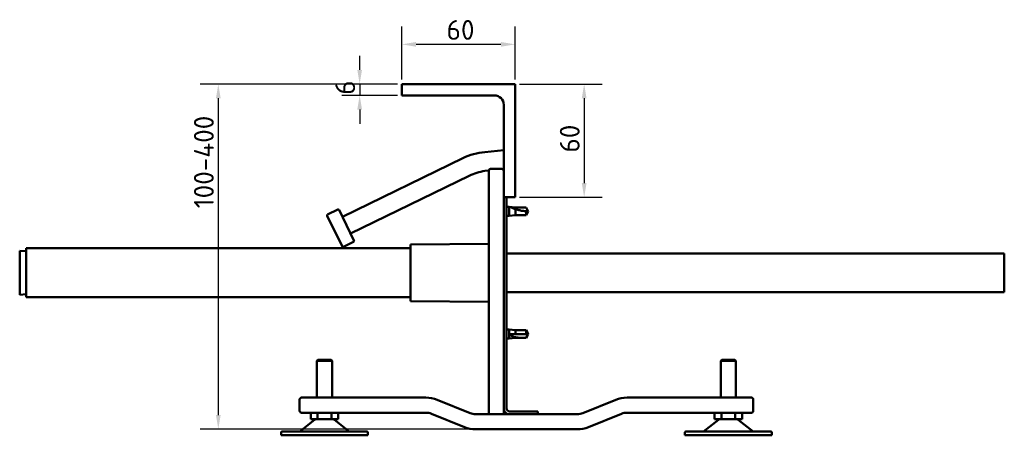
# Model space of a CAD drawing. Header units: millimetres. Extents: x 43 to 1245, y 39 to 844.
# Tile 3 of 3: x 706 to 1227, y 602 to 823. Entities that reach past the tile are written whole.
import ezdxf

# ---------------------------------------------------------------- set-up
doc = ezdxf.new("R2010")
doc.units = ezdxf.units.MM
doc.header["$LTSCALE"] = 3
doc.layers.add('Bemaßung (ISO)', color=7, linetype='Continuous', lineweight=25)
doc.layers.add('Sichtbar (ISO)', color=7, linetype='Continuous', lineweight=50)
doc.styles.add('Notiztext (DIN)', font='isocpeur.ttf')
doc.dimstyles.new('Standard (DIN)', dxfattribs={"dimscale": 3, "dimtxt": 3.5, "dimasz": 2.5, "dimexe": 3.175, "dimexo": 0.8, "dimgap": 0.8, "dimtad": 1, "dimrnd": 1e-08, "dimzin": 0, "dimtxsty": 'Notiztext (DIN)', "dimcen": 0.09, "dimdle": 10, "dimclrd": 256, "dimclre": 256, "dimclrt": 256, "dimadec": 0, "dimazin": 0, "dimtfac": 1, "dimtmove": 0, "dimatfit": 3, "dimfxl": 1, "dimtolj": 1, "dimtzin": 0, "dimlwd": -1, "dimlwe": -1, "dimarcsym": 0})

# ---------------------------------------------------------------- blocks, each defined once
blk = doc.blocks.new('*D4')
at = {"layer": 'Bemaßung (ISO)', "transparency": 16777216}
for p, q in [((905.71, 788.55), (801.32, 788.55)), ((810.85, 781.05), (810.85, 613.05)), ((944.82, 605.55), (801.32, 605.55))]:
    blk.add_line(p, q, dxfattribs=at)
for points in [[(809.6, 781.05), (812.1, 781.05), (810.85, 788.55)], [(809.6, 613.05), (812.1, 613.05), (810.85, 605.55)]]:
    blk.add_solid(points, dxfattribs=at)
at = {"layer": 'Defpoints', "color": 0, "transparency": 16777216}
for p in [(908.11, 788.55), (810.85, 605.55), (947.22, 605.55)]:
    blk.add_point(p, dxfattribs=at)
at = {"layer": 'Bemaßung (ISO)', "transparency": 16777216, "insert": (797.95, 716.04), "char_height": 10.5, "attachment_point": 1, "rotation": 90, "style": 'Notiztext (DIN)'}
blk.add_mtext('\\A1; \\fISOCPEUR|b0|i0;\\H10.5000;100-400', dxfattribs=at)
blk = doc.blocks.new('*D5')
at = {"layer": 'Bemaßung (ISO)', "transparency": 16777216}
for p, q in [((908.11, 790.95), (908.11, 819.16)), ((968.11, 790.95), (968.11, 819.16)), ((960.61, 809.64), (915.61, 809.64))]:
    blk.add_line(p, q, dxfattribs=at)
for points in [[(915.61, 810.89), (915.61, 808.39), (908.11, 809.64)], [(960.61, 810.89), (960.61, 808.39), (968.11, 809.64)]]:
    blk.add_solid(points, dxfattribs=at)
at = {"layer": 'Defpoints', "color": 0, "transparency": 16777216}
for p in [(908.11, 809.64), (908.11, 788.55), (968.11, 788.55)]:
    blk.add_point(p, dxfattribs=at)
at = {"layer": 'Bemaßung (ISO)', "transparency": 16777216, "insert": (931.81, 822.54), "char_height": 10.5, "attachment_point": 1, "style": 'Notiztext (DIN)'}
blk.add_mtext('\\A1;60', dxfattribs=at)
blk = doc.blocks.new('*D6')
at = {"layer": 'Bemaßung (ISO)', "transparency": 16777216}
for p, q in [((885.75, 796.05), (885.75, 803.55)), ((905.71, 788.55), (876.22, 788.55)), ((885.75, 788.55), (885.75, 782.55)), ((905.71, 782.55), (876.22, 782.55)), ((885.75, 775.05), (885.75, 767.55))]:
    blk.add_line(p, q, dxfattribs=at)
for points in [[(884.5, 796.05), (887, 796.05), (885.75, 788.55)], [(884.5, 775.05), (887, 775.05), (885.75, 782.55)]]:
    blk.add_solid(points, dxfattribs=at)
at = {"layer": 'Defpoints', "color": 0, "transparency": 16777216}
for p in [(908.11, 788.55), (885.75, 782.55), (908.11, 782.55)]:
    blk.add_point(p, dxfattribs=at)
at = {"layer": 'Bemaßung (ISO)', "transparency": 16777216, "insert": (872.85, 782.93), "char_height": 10.5, "attachment_point": 1, "rotation": 90, "style": 'Notiztext (DIN)'}
blk.add_mtext('\\A1;6', dxfattribs=at)
blk = doc.blocks.new('*D7')
at = {"layer": 'Bemaßung (ISO)', "transparency": 16777216}
for p, q in [((970.51, 788.55), (1014.22, 788.55)), ((1004.7, 781.05), (1004.7, 736.05)), ((970.51, 728.55), (1014.22, 728.55))]:
    blk.add_line(p, q, dxfattribs=at)
for points in [[(1003.45, 781.05), (1005.95, 781.05), (1004.7, 788.55)], [(1003.45, 736.05), (1005.95, 736.05), (1004.7, 728.55)]]:
    blk.add_solid(points, dxfattribs=at)
at = {"layer": 'Defpoints', "color": 0, "transparency": 16777216}
for p in [(968.11, 788.55), (968.11, 728.55), (1004.7, 728.55)]:
    blk.add_point(p, dxfattribs=at)
at = {"layer": 'Bemaßung (ISO)', "transparency": 16777216, "insert": (991.8, 752.25), "char_height": 10.5, "attachment_point": 1, "rotation": 90, "style": 'Notiztext (DIN)'}
blk.add_mtext('\\A1;60', dxfattribs=at)

msp = doc.modelspace()

# ---------------------------------------------------------------- linework, layer by layer
at = {"layer": 'Sichtbar (ISO)'}
for p, q in [((908.1122, 788.552), (908.1122, 782.552)), ((968.1122, 788.552), (908.1122, 788.552)), ((968.1122, 728.552), (968.1122, 788.552)), ((908.1122, 782.552), (957.1122, 782.552)), ((962.1122, 777.552), (962.1122, 728.552)), ((962.1122, 753.552), (952.1122, 752.4919)), ((940.4176, 749.3229), (876.6032, 718.1985)), ((954.124, 742.7052), (952.1122, 742.4919)), ((954.1122, 742.552), (954.1122, 613.552)), ((961.1122, 743.552), (955.1122, 743.552)), ((962.1122, 743.552), (961.4738, 743.4843)), ((943.8294, 739.9229), (880.9625, 709.2607)), ((962.1122, 616.552), (962.1122, 728.552)), ((962.1122, 728.552), (963.6122, 728.552)), ((962.1122, 728.552), (968.1122, 728.552)), ((963.6122, 616.552), (963.6122, 728.552)), ((874.169, 722.0489), (868.7762, 719.4187)), ((874.8375, 721.8187), (882.7282, 705.6404)), ((964.9122, 723.452), (963.6122, 723.452)), ((964.9122, 723.452), (964.9122, 718.652)), ((968.3802, 723.102), (964.9122, 723.452)), ((965.6538, 723.3769), (968.3802, 723.1018)), ((968.3802, 723.102), (968.3802, 723.1018)), ((973.9286, 723.102), (968.3802, 723.102)), ((968.3802, 723.1018), (973.9286, 723.1018)), ((968.3802, 722.2457), (968.3802, 719.002)), ((973.9286, 723.102), (973.9286, 723.1018)), ((975.1122, 721.052), (973.9286, 723.102)), ((973.9286, 723.1018), (975.1122, 721.052)), ((973.9286, 721.1645), (973.9286, 719.002)), ((975.1122, 721.052), (973.9286, 719.002)), ((876.4367, 702.5718), (868.546, 718.7501)), ((964.9122, 718.652), (963.6122, 718.652)), ((968.3802, 719.002), (964.9122, 718.652)), ((973.9286, 719.002), (968.3802, 719.002)), ((882.498, 704.9719), (877.1052, 702.3416)), ((705.6122, 676.902), (705.6122, 700.202)), ((709.1122, 699.9762), (705.6122, 700.202)), ((709.1122, 675.552), (709.1122, 701.552)), ((709.1122, 701.552), (912.6122, 701.552)), ((912.6122, 703.552), (954.1122, 703.909)), ((912.6122, 673.552), (912.6122, 703.552)), ((1227.3122, 698.802), (963.6122, 698.802)), ((1227.3122, 698.802), (1227.3122, 678.302)), ((1227.3122, 678.302), (963.6122, 678.302)), ((709.1122, 677.1278), (705.6122, 676.902)), ((709.1122, 675.552), (912.6122, 675.552)), ((912.6122, 673.552), (954.1122, 673.195)), ((964.9122, 658.452), (963.6122, 658.452)), ((964.9122, 658.452), (964.9122, 653.652)), ((968.3802, 658.102), (964.9122, 658.452)), ((968.3802, 658.102), (968.3802, 655.9711)), ((973.9286, 658.102), (968.3802, 658.102)), ((973.9286, 658.102), (973.9286, 655.9711)), ((974.4153, 657.259), (973.9286, 658.102)), ((964.9122, 653.652), (963.6122, 653.652)), ((968.3802, 654.002), (964.9122, 653.652)), ((965.6538, 655.9603), (968.3802, 655.9711)), ((968.3802, 655.9711), (973.9286, 655.9711)), ((968.3802, 654.3533), (968.3802, 654.002)), ((973.9286, 654.002), (968.3802, 654.002)), ((973.9286, 655.9711), (975.1122, 656.052)), ((974.4153, 654.845), (973.9286, 654.002)), ((973.9286, 654.0028), (973.9286, 654.002)), ((974.4153, 657.259), (975.1122, 656.052)), ((974.4153, 654.845), (975.1122, 656.052)), ((863.6122, 642.3346), (863.1122, 641.8346)), ((871.1122, 641.8346), (863.1122, 641.8346)), ((863.1122, 622.3346), (863.1122, 641.8346)), ((863.6122, 642.3346), (870.6122, 642.3346)), ((870.6122, 642.3346), (871.1122, 641.8346)), ((871.1122, 622.3346), (871.1122, 641.8346)), ((1077.6122, 642.3346), (1077.1122, 641.8346)), ((1085.1122, 641.8346), (1077.1122, 641.8346)), ((1077.1122, 622.3346), (1077.1122, 641.8346)), ((1077.6122, 642.3346), (1084.6122, 642.3346)), ((1084.6122, 642.3346), (1085.1122, 641.8346)), ((1085.1122, 622.3346), (1085.1122, 641.8346)), ((853.9294, 621.3346), (853.9294, 615.3346)), ((920.8193, 622.3346), (854.9294, 622.3346)), ((944.2254, 614.1345), (926.813, 621.1696)), ((1021.4113, 621.1696), (1003.9989, 614.1345)), ((1093.2949, 622.3346), (1027.405, 622.3346)), ((1094.2949, 615.3346), (1094.2949, 621.3346)), ((962.1122, 613.552), (962.1122, 616.552)), ((861.8399, 610.6201), (853.9983, 604.4419)), ((854.9294, 614.3346), (920.8193, 614.3346)), ((859.8122, 610.8346), (859.8122, 614.3346)), ((863.4622, 610.8346), (859.8122, 610.8346)), ((863.4622, 610.8346), (863.4622, 614.3346)), ((870.7622, 610.8346), (863.4622, 610.8346)), ((870.7622, 610.8346), (870.7622, 614.3346)), ((874.4122, 610.8346), (870.7622, 610.8346)), ((872.3844, 610.6201), (880.226, 604.4419)), ((874.4122, 610.8346), (874.4122, 614.3346)), ((923.8162, 613.7521), (941.2285, 606.717)), ((954.1122, 613.552), (947.2222, 613.552)), ((955.1122, 613.552), (954.1122, 613.552)), ((961.1122, 613.552), (955.1122, 613.552)), ((962.1122, 613.552), (961.1122, 613.552)), ((965.1122, 613.552), (962.1122, 613.552)), ((980.1122, 615.052), (965.1122, 615.052)), ((965.1122, 613.552), (980.1122, 613.552)), ((980.1122, 615.052), (980.1122, 613.552)), ((1001.0021, 613.552), (980.1122, 613.552)), ((1006.9958, 606.717), (1024.4081, 613.7521)), ((1027.405, 614.3346), (1093.2949, 614.3346)), ((1075.8399, 610.6201), (1067.9983, 604.4419)), ((1073.8122, 610.8346), (1073.8122, 614.3346)), ((1077.4622, 610.8346), (1073.8122, 610.8346)), ((1077.4622, 610.8346), (1077.4622, 614.3346)), ((1084.7622, 610.8346), (1077.4622, 610.8346)), ((1084.7622, 610.8346), (1084.7622, 614.3346)), ((1088.4122, 610.8346), (1084.7622, 610.8346)), ((1086.3844, 610.6201), (1094.226, 604.4419)), ((1088.4122, 610.8346), (1088.4122, 614.3346)), ((947.2222, 605.552), (1001.0021, 605.552)), ((844.1122, 602.3346), (844.1122, 603.8346)), ((890.1122, 602.3346), (844.1122, 602.3346)), ((844.6122, 604.3346), (889.6122, 604.3346)), ((890.1122, 602.3346), (890.1122, 603.8346)), ((1058.1122, 602.3346), (1058.1122, 603.8346)), ((1104.1122, 602.3346), (1058.1122, 602.3346)), ((1058.6122, 604.3346), (1103.6122, 604.3346)), ((1104.1122, 602.3346), (1104.1122, 603.8346))]:
    msp.add_line(p, q, dxfattribs=at)
for centre, radius, start, end in [((957.1122, 777.552), 5, 0, 90), ((955.2747, 717.6591), 34.9761, 95.187692, 115.136533), ((955.2747, 717.6591), 25.0334, 97.257619, 117.20646), ((955.1122, 742.552), 1, 90, 180), ((961.1122, 742.552), 1, 0, 90), ((874.3881, 721.5995), 0.5, 26, 116), ((868.9954, 718.9693), 0.5, 116, 206), ((882.2788, 705.4213), 0.5, 296, 26), ((876.8861, 702.791), 0.5, 206, 296), ((854.9294, 621.3346), 1, 90, 180), ((920.8193, 606.3346), 16, 68, 90), ((1027.405, 606.3346), 16, 90, 112), ((1093.2949, 621.3346), 1, 0, 90), ((965.1122, 616.552), 3, 180, 270), ((965.1122, 616.552), 1.5, 180, 270), ((854.9294, 615.3346), 1, 180, 270), ((862.4588, 609.8346), 1, 90, 128.233825), ((871.7656, 609.8346), 1, 51.766175, 90), ((920.8193, 606.3346), 8, 68, 90), ((947.2222, 621.552), 8, 248, 270), ((1001.0021, 621.552), 8, 270, 292), ((1027.405, 606.3346), 8, 90, 112), ((1076.4588, 609.8346), 1, 90, 128.233825), ((1085.7656, 609.8346), 1, 51.766175, 90), ((1093.2949, 615.3346), 1, 270, 0), ((947.2222, 621.552), 16, 248, 270), ((1001.0021, 621.552), 16, 270, 292), ((844.6122, 603.8346), 0.5, 90, 180), ((853.6889, 604.8346), 0.5, 270, 308.233825), ((880.5355, 604.8346), 0.5, 231.766175, 270), ((889.6122, 603.8346), 0.5, 0, 90), ((1058.6122, 603.8346), 0.5, 90, 180), ((1067.6889, 604.8346), 0.5, 270, 308.233825), ((1094.5355, 604.8346), 0.5, 231.766175, 270), ((1103.6122, 603.8346), 0.5, 0, 90)]:
    msp.add_arc(centre, radius, start, end, dxfattribs=at)
for start_param, end_param in [(1.08869412, 1.0949399), (1.55682317, 1.57079633)]:
    msp.add_ellipse((975.1122, 741.4505), major_axis=(-20.4, 0), ratio=0.99992678, start_param=start_param, end_param=end_param, dxfattribs=at)
for points, knots in [([(968.3802, 722.2457), (968.1582, 722.3215), (967.9363, 722.4011), (967.4442, 722.5859), (967.1769, 722.6921), (966.6729, 722.9022), (966.4359, 723.0061), (966.0787, 723.1689), (965.9325, 723.2377), (965.7729, 723.3151), (965.7295, 723.3366), (965.67, 723.367), (965.6538, 723.3758), (965.6538, 723.3769)], [1.00887175, 1.00887175, 1.00887175, 1.00887175, 1.67026687, 1.67026687, 2.50540031, 2.50540031, 3.34053375, 3.34053375, 3.91825705, 3.91825705, 4.20711871, 4.20711871, 4.49598036, 4.49598036, 4.49598036, 4.49598036]), ([(973.9286, 721.1645), (973.6218, 721.1824), (973.3113, 721.2073), (972.3417, 721.3079), (971.6768, 721.4093), (970.3697, 721.6721), (969.7281, 721.8332), (968.8649, 722.0887), (968.6196, 722.166), (968.3802, 722.2457)], [0.98043403, 0.98043403, 0.98043403, 0.98043403, 1.8678301, 1.8678301, 3.73566019, 3.73566019, 5.60349029, 5.60349029, 6.3657255, 6.3657255, 6.3657255, 6.3657255]), ([(975.1122, 721.052), (974.941, 721.0484), (974.7614, 721.0534), (974.3941, 721.0842), (974.2064, 721.11), (973.9887, 721.1521), (973.9586, 721.1582), (973.9286, 721.1645)], [0, 0, 0, 0, 1.02724635, 1.02724635, 2.0544927, 2.0544927, 2.21921907, 2.21921907, 2.21921907, 2.21921907]), ([(968.3802, 654.3533), (968.1582, 654.378), (967.9363, 654.4106), (967.4442, 654.5076), (967.1769, 654.5778), (966.6729, 654.763), (966.4359, 654.8768), (966.0787, 655.1325), (965.9325, 655.2666), (965.7729, 655.5046), (965.7295, 655.5901), (965.67, 655.7698), (965.6538, 655.864), (965.6538, 655.9603)], [1.00887175, 1.00887175, 1.00887175, 1.00887175, 1.67026687, 1.67026687, 2.50540031, 2.50540031, 3.34053375, 3.34053375, 3.91825705, 3.91825705, 4.20711871, 4.20711871, 4.49598036, 4.49598036, 4.49598036, 4.49598036]), ([(973.9286, 654.0028), (973.6218, 654.0032), (973.3113, 654.0041), (972.3417, 654.0106), (971.6768, 654.0198), (970.3697, 654.0771), (969.7281, 654.1249), (968.8649, 654.2537), (968.6196, 654.2985), (968.3802, 654.3533)], [0.98043403, 0.98043403, 0.98043403, 0.98043403, 1.8678301, 1.8678301, 3.73566019, 3.73566019, 5.60349029, 5.60349029, 6.3657255, 6.3657255, 6.3657255, 6.3657255]), ([(975.1122, 656.052), (974.941, 655.7557), (974.7614, 655.4445), (974.3941, 654.8082), (974.2064, 654.483), (973.9887, 654.1067), (973.9586, 654.0547), (973.9286, 654.0028)], [0, 0, 0, 0, 1.02724635, 1.02724635, 2.0544927, 2.0544927, 2.21921907, 2.21921907, 2.21921907, 2.21921907]), ([(975.1122, 656.052), (974.9409, 656.3483), (974.7614, 656.6595), (974.5239, 657.0709), (974.4697, 657.1647), (974.4153, 657.259)], [0, 0, 0, 0, 1.02730368, 1.02730368, 1.3283548, 1.3283548, 1.3283548, 1.3283548])]:
    msp.add_open_spline(points, degree=3, knots=knots, dxfattribs=at)

# ---------------------------------------------------------------- dimensions: what is measured, and where the dimension line sits
at = {"layer": 'Bemaßung (ISO)'}
for base, p1, p2, angle, override, picture, middle in [((908.1122, 809.6398), (968.1122, 788.552), (908.1122, 788.552), 180, {"dimgap": 0.8, "dimdec": 0, "dimtol": 0, "dimlim": 0, "dimtp": 0, "dimtm": 0, "dimtdec": 2, "dimtofl": 0, "dimatfit": 1}, '*D5', (938.1122, 809.6398)), ((885.747, 782.552), (908.1122, 788.552), (908.1122, 782.552), 90, {"dimgap": 0.8, "dimdec": 0, "dimtol": 0, "dimlim": 0, "dimtp": 0, "dimtm": 0, "dimtdec": 2, "dimtofl": 1, "dimatfit": 1}, '*D6', (885.747, 785.552)), ((1004.6973, 728.552), (968.1122, 788.552), (968.1122, 728.552), 90, {"dimgap": 0.8, "dimdec": 0, "dimtol": 0, "dimlim": 0, "dimtp": 0, "dimtm": 0, "dimtdec": 2, "dimtofl": 0, "dimatfit": 1}, '*D7', (1004.6973, 758.552))]:
    dim = msp.add_linear_dim(base=base, p1=p1, p2=p2, angle=angle, dimstyle='Standard (DIN)', override=override, dxfattribs=at)
    dim.commit()
    dim.dimension.update_dxf_attribs({"geometry": picture, "text_midpoint": middle, "dimtype": 160})
dim = msp.add_linear_dim(base=(810.8475, 605.552), p1=(908.1122, 788.552), p2=(947.2222, 605.552), angle=90, text=' \\fISOCPEUR|b0|i0;\\H10.5000;100-400', dimstyle='Standard (DIN)', override={"dimgap": 0.8, "dimdec": 0, "dimtol": 0, "dimlim": 0, "dimtp": 0, "dimtm": 0, "dimtdec": 2, "dimtofl": 0, "dimatfit": 1}, dxfattribs=at)
dim.commit()
dim.dimension.update_dxf_attribs({"geometry": '*D4', "text_midpoint": (810.8475, 743.8686), "dimtype": 160})

doc.saveas('drawing.dxf')
